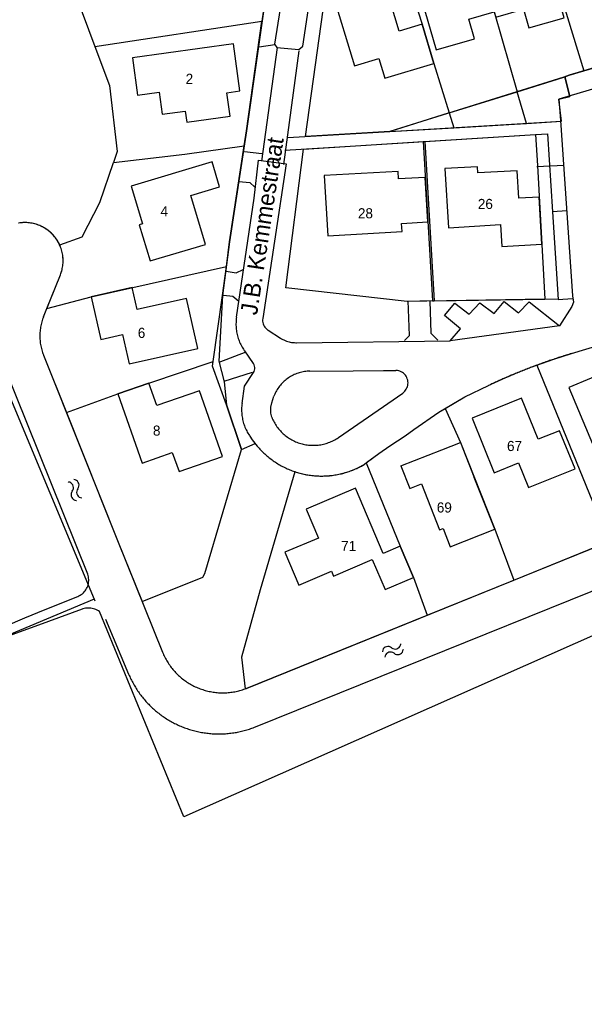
# Model space of a CAD drawing. Extents: x 123992 to 125854, y 449108 to 451911.
# Tile 26 of 175: x 125365 to 125449, y 449674 to 449820. Entities that reach past the tile are written whole.
import ezdxf
from ezdxf.enums import TextEntityAlignment as Align

# ---------------------------------------------------------------- set-up
doc = ezdxf.new("R2010")
doc.units = 0
for name, color, linetype in [('DEFAULT_113', 2, 'CONTINUOUS'), ('DEFAULT_117', 3, 'CONTINUOUS'), ('DEFAULT_21', 8, 'CONTINUOUS'), ('DEFAULT_22', 8, 'CONTINUOUS'), ('DEFAULT_4', 1, 'CONTINUOUS'), ('DEFAULT_48', 141, 'CONTINUOUS'), ('DEFAULT_6', 1, 'CONTINUOUS'), ('DEFAULT_99', 9, 'CONTINUOUS'), ('S05_WATER', 141, 'CONTINUOUS')]:
    doc.layers.add(name, color=color, linetype=linetype)

msp = doc.modelspace()

# ---------------------------------------------------------------- linework, layer by layer
at = {"layer": 'DEFAULT_21'}
for points in [[(125387.965, 449844.248), (125402.386, 449827.489), (125401.335, 449820.076)], [(125441.572, 449837.142), (125449.034, 449812.709)], [(125432.253, 449834.406), (125433.612, 449829.765), (125435.76, 449821.486), (125439.168, 449809.616)], [(125370.977, 449831.312), (125371.063, 449831.113), (125376.58, 449816.32)], [(125420.298, 449803.737), (125407.794, 449802.981), (125411.307, 449828.212), (125418.707, 449830.313), (125421.384, 449831.132)], [(125421.384, 449831.132), (125425.072, 449819.647), (125426.831, 449813.822), (125429.097, 449806.479)], [(125376.58, 449816.32), (125401.335, 449820.076)], [(125398.695, 449801.611), (125399.03, 449803.818), (125401.335, 449820.076)], [(125376.58, 449816.32), (125378.739, 449810.531), (125379.899, 449800.757), (125379.333, 449799.099)], [(125449.034, 449812.709), (125461.753, 449816.489)], [(125446.229, 449811.826), (125446.875, 449812.068), (125449.034, 449812.709)], [(125439.168, 449809.616), (125446.074, 449811.768)], [(125440.523, 449804.896), (125445.715, 449805.275), (125445.335, 449808.532), (125446.955, 449808.932), (125446.234, 449811.808), (125446.229, 449811.826)], [(125446.074, 449811.768), (125446.229, 449811.826)], [(125429.097, 449806.479), (125439.168, 449809.616)], [(125440.523, 449804.896), (125439.168, 449809.616)], [(125429.097, 449806.479), (125421.106, 449803.989)], [(125429.097, 449806.479), (125429.775, 449804.28)], [(125420.298, 449803.737), (125429.775, 449804.28)], [(125421.106, 449803.989), (125420.298, 449803.737)], [(125429.775, 449804.28), (125438.773, 449804.795)], [(125438.773, 449804.795), (125440.523, 449804.896)], [(125425.468, 449802.249), (125441.896, 449803.276)], [(125441.896, 449803.276), (125443.673, 449803.387), (125444.398, 449791.792), (125445.241, 449778.809), (125443.281, 449778.868)], [(125441.896, 449803.276), (125442.177, 449798.682), (125443.281, 449778.868)], [(125379.333, 449799.099), (125389.9, 449800.36), (125398.695, 449801.611)], [(125396.057, 449783.7), (125396.534, 449787.358), (125398.695, 449801.611)], [(125426.587, 449778.583), (125422.859, 449778.519), (125404.896, 449780.529), (125407.513, 449801.121), (125425.219, 449802.233)], [(125425.219, 449802.233), (125425.468, 449802.249)], [(125425.219, 449802.233), (125426.587, 449778.583)], [(125425.468, 449802.249), (125426.837, 449778.587)], [(125371.363, 449786.889), (125374.681, 449788.089), (125377.316, 449793.202), (125379.333, 449799.099)], [(125371.363, 449786.889), (125371.277, 449787.07), (125371.185, 449787.247), (125371.087, 449787.421), (125370.982, 449787.592), (125370.872, 449787.759), (125370.756, 449787.921), (125370.634, 449788.08), (125370.507, 449788.234), (125370.374, 449788.384), (125370.236, 449788.528), (125370.093, 449788.668), (125369.945, 449788.803), (125369.792, 449788.932), (125369.635, 449789.056), (125369.474, 449789.174), (125369.309, 449789.287), (125369.139, 449789.393), (125368.966, 449789.494), (125368.79, 449789.588), (125368.61, 449789.676), (125368.428, 449789.757), (125368.242, 449789.833), (125368.055, 449789.901), (125367.864, 449789.963), (125367.672, 449790.018), (125367.478, 449790.066), (125367.282, 449790.107), (125367.085, 449790.142), (125366.887, 449790.169), (125366.688, 449790.189), (125366.489, 449790.202), (125366.289, 449790.209), (125366.089, 449790.208), (125365.889, 449790.2), (125365.689, 449790.185), (125365.491, 449790.163), (125365.293, 449790.134)], [(125371.458, 449782.447), (125371.529, 449782.634), (125371.594, 449782.823), (125371.652, 449783.015), (125371.703, 449783.208), (125371.747, 449783.403), (125371.785, 449783.599), (125371.815, 449783.797), (125371.838, 449783.996), (125371.855, 449784.195), (125371.864, 449784.395), (125371.866, 449784.595), (125371.861, 449784.795), (125371.849, 449784.994), (125371.83, 449785.193), (125371.804, 449785.392), (125371.771, 449785.589), (125371.731, 449785.785), (125371.684, 449785.979), (125371.631, 449786.172), (125371.57, 449786.363), (125371.503, 449786.551), (125371.429, 449786.737), (125371.363, 449786.889)], [(125369.46, 449777.475), (125376.03, 449779.192), (125396.057, 449783.7)], [(125394.102, 449769.618), (125395.496, 449779.406), (125396.057, 449783.7)], [(125369.46, 449777.475), (125371.458, 449782.447)], [(125426.587, 449778.583), (125426.837, 449778.587)], [(125426.837, 449778.587), (125443.281, 449778.868)], [(125368.966, 449776.245), (125368.894, 449776.058), (125368.827, 449775.87), (125368.764, 449775.68), (125368.707, 449775.489), (125368.655, 449775.295), (125368.607, 449775.101), (125368.565, 449774.906), (125368.528, 449774.709), (125368.496, 449774.512), (125368.47, 449774.313), (125368.448, 449774.115), (125368.432, 449773.915), (125368.421, 449773.716), (125368.415, 449773.516), (125368.414, 449773.316), (125368.419, 449773.116), (125368.429, 449772.916), (125368.444, 449772.717), (125368.464, 449772.518), (125368.49, 449772.319), (125368.52, 449772.122), (125368.556, 449771.925), (125368.597, 449771.729), (125368.643, 449771.535), (125368.694, 449771.341), (125368.751, 449771.149), (125368.812, 449770.959), (125368.878, 449770.77), (125368.949, 449770.583), (125368.959, 449770.558)], [(125368.966, 449776.245), (125369.46, 449777.475)], [(125442.054, 449769.045), (125444.614, 449769.951), (125447.201, 449770.777), (125457.324, 449773.84), (125458.87, 449774.322)], [(125368.959, 449770.558), (125372.35, 449762.064)], [(125372.35, 449762.064), (125379.971, 449764.797), (125384.59, 449766.415), (125394.102, 449769.618)], [(125372.35, 449762.064), (125379.942, 449743.045), (125383.591, 449733.98), (125392.564, 449737.623), (125392.863, 449738.158), (125398.301, 449756.556), (125396.059, 449763.167), (125394.005, 449768.935), (125394.102, 449769.618)], [(125442.054, 449769.045), (125441.867, 449768.975), (125441.679, 449768.905), (125441.492, 449768.835), (125441.305, 449768.764), (125441.118, 449768.692), (125440.932, 449768.62), (125440.745, 449768.548), (125440.559, 449768.475), (125440.373, 449768.402), (125440.187, 449768.329), (125440.001, 449768.255), (125439.815, 449768.18), (125439.63, 449768.106), (125439.444, 449768.03), (125439.259, 449767.955), (125439.074, 449767.879), (125438.89, 449767.802), (125438.705, 449767.725), (125438.52, 449767.648), (125438.336, 449767.57), (125438.152, 449767.492), (125437.968, 449767.413), (125437.784, 449767.334), (125437.601, 449767.255), (125437.418, 449767.175), (125437.234, 449767.095), (125437.051, 449767.014), (125436.868, 449766.933), (125436.686, 449766.852), (125436.503, 449766.77), (125436.321, 449766.687), (125436.139, 449766.605), (125435.957, 449766.521), (125435.775, 449766.438), (125435.594, 449766.354), (125435.413, 449766.269), (125435.232, 449766.185), (125435.051, 449766.099), (125434.921, 449766.038)], [(125442.054, 449769.045), (125452.726, 449742.891)], [(125428.464, 449762.642), (125431.423, 449764.381), (125434.921, 449766.038)], [(125416.792, 449754.581), (125418.647, 449755.955), (125420.308, 449757.112), (125422.548, 449758.568), (125423.843, 449759.503), (125427.543, 449762.101), (125428.464, 449762.642)], [(125428.464, 449762.642), (125430.742, 449757.612), (125435.829, 449744.717), (125438.648, 449737.184)], [(125406.218, 449753.262), (125406.408, 449753.2), (125406.599, 449753.141), (125406.791, 449753.085), (125406.984, 449753.033), (125407.178, 449752.983), (125407.372, 449752.936), (125407.568, 449752.893), (125407.764, 449752.853), (125407.96, 449752.816), (125408.157, 449752.782), (125408.355, 449752.751), (125408.553, 449752.723), (125408.751, 449752.699), (125408.95, 449752.677), (125409.149, 449752.659), (125409.349, 449752.644), (125409.549, 449752.633), (125409.748, 449752.624), (125409.948, 449752.619), (125410.148, 449752.617), (125410.348, 449752.618), (125410.548, 449752.622), (125410.748, 449752.63), (125410.948, 449752.64), (125411.147, 449752.654), (125411.347, 449752.671), (125411.546, 449752.692), (125411.744, 449752.715), (125411.942, 449752.742), (125412.14, 449752.772), (125412.337, 449752.805), (125412.534, 449752.841), (125412.73, 449752.88), (125412.926, 449752.922), (125413.12, 449752.968), (125413.314, 449753.017), (125413.508, 449753.069), (125413.7, 449753.123), (125413.891, 449753.181), (125414.082, 449753.242), (125414.271, 449753.306), (125414.46, 449753.373), (125414.647, 449753.444), (125414.833, 449753.517), (125415.018, 449753.593), (125415.202, 449753.672), (125415.384, 449753.754), (125415.565, 449753.838), (125415.745, 449753.926), (125415.923, 449754.017), (125416.1, 449754.11), (125416.276, 449754.207), (125416.342, 449754.244)], [(125416.342, 449754.244), (125416.792, 449754.581)], [(125416.792, 449754.581), (125421.804, 449742.192), (125423.77, 449737.57), (125425.822, 449731.985)], [(125406.218, 449753.262), (125401.071, 449735.742), (125398.302, 449725.746), (125398.839, 449721.052), (125425.822, 449731.985)], [(125438.648, 449737.184), (125452.726, 449742.891)], [(125425.822, 449731.985), (125438.648, 449737.184)], [(125376.482, 449734.371), (125350.281, 449723.382), (125335.602, 449716.338), (125325.013, 449711.265), (125323.857, 449710.473), (125320.816, 449708.42), (125339.489, 449664.586), (125362.46, 449610.341), (125378.532, 449573.105), (125379.098, 449571.875), (125383.484, 449563.289), (125384.151, 449562.234), (125390.637, 449550.23), (125393.352, 449545.633), (125395.454, 449542.466)]]:
    msp.add_lwpolyline(points, dxfattribs=at)
at = {"layer": 'DEFAULT_22'}
for points in [[(125195.166, 449724.624), (125299.002, 449757.875), (125356.951, 449781.088), (125376.482, 449734.371)], [(125376.482, 449734.371), (125376.586, 449734.118)]]:
    msp.add_lwpolyline(points, dxfattribs=at)
at = {"layer": 'DEFAULT_4'}
for points in [[(125446.112, 449820.59), (125444.434, 449826.417), (125441.412, 449825.547), (125439.694, 449831.516), (125433.612, 449829.765), (125433.401, 449830.498), (125427.201, 449828.713), (125428.949, 449822.638), (125425.472, 449821.636), (125427.142, 449815.834), (125432.856, 449817.479), (125432.012, 449820.407), (125435.76, 449821.486), (125435.991, 449820.686), (125440.092, 449821.867), (125440.893, 449819.087), (125446.112, 449820.59)], [(125426.831, 449813.822), (125425.072, 449819.647), (125421.658, 449818.616), (125419.228, 449826.664), (125411.757, 449824.408), (125415.067, 449813.443), (125418.663, 449814.528), (125419.54, 449811.621), (125426.831, 449813.822)], [(125398.075, 449809.756), (125397.095, 449816.746), (125382.133, 449814.648), (125382.91, 449809.105), (125386.079, 449809.55), (125386.54, 449806.269), (125389.959, 449806.749), (125390.189, 449805.106), (125396.612, 449806.007), (125396.124, 449809.482), (125398.075, 449809.756)], [(125395.057, 449795.52), (125393.954, 449799.216), (125381.951, 449795.63), (125383.63, 449790.011), (125383.149, 449789.868), (125384.746, 449784.523), (125392.968, 449786.979), (125390.796, 449794.247), (125395.057, 449795.52)], [(125442.813, 449787), (125442.41, 449793.988), (125439.408, 449793.815), (125439.171, 449797.908), (125433.322, 449797.571), (125433.269, 449798.489), (125428.461, 449798.212), (125428.968, 449789.457), (125436.705, 449789.903), (125436.892, 449786.659), (125442.813, 449787)], [(125425.908, 449790.319), (125425.526, 449796.922), (125421.582, 449796.694), (125421.518, 449797.811), (125410.578, 449797.18), (125411.093, 449788.241), (125422.094, 449788.876), (125422.024, 449790.094), (125425.908, 449790.319)], [(125391.843, 449771.558), (125390.176, 449778.949), (125382.846, 449777.296), (125382.109, 449780.563), (125376.03, 449779.192), (125377.452, 449772.888), (125380.666, 449773.613), (125381.648, 449769.259), (125391.843, 449771.558)], [(125465.419, 449759.385), (125462.609, 449766.159), (125459.303, 449764.787), (125456.915, 449770.545), (125453.232, 449769.017), (125453.444, 449768.505), (125446.829, 449765.761), (125450.307, 449757.377), (125457.262, 449760.261), (125457.028, 449760.825), (125460.288, 449762.177), (125462.03, 449757.979), (125465.419, 449759.385)], [(125395.473, 449755.519), (125392.059, 449765.264), (125385.765, 449763.059), (125384.59, 449766.415), (125379.971, 449764.797), (125383.562, 449754.547), (125388.046, 449756.119), (125389.045, 449753.267), (125395.473, 449755.519)], [(125447.734, 449753.702), (125445.442, 449759.343), (125442.292, 449758.063), (125439.809, 449764.177), (125432.464, 449761.194), (125435.754, 449753.095), (125439.337, 449754.55), (125440.822, 449750.894), (125447.734, 449753.702)], [(125427.979, 449756.522), (125430.742, 449757.612), (125432.804, 449752.385)], [(125421.905, 449754.125), (125427.979, 449756.522)], [(125421.905, 449754.125), (125423.23, 449750.767), (125424.969, 449751.453), (125427.667, 449744.614)], [(125427.667, 449744.614), (125428.183, 449744.818), (125429.247, 449742.12), (125435.829, 449744.717), (125432.804, 449752.385)], [(125423.77, 449737.57), (125421.804, 449742.192), (125419.302, 449741.128), (125415.178, 449750.823), (125407.876, 449747.717), (125409.703, 449743.421), (125404.747, 449741.312), (125406.818, 449736.443), (125411.642, 449738.495), (125411.95, 449737.77), (125417.692, 449740.213), (125419.575, 449735.786), (125423.77, 449737.57)]]:
    msp.add_lwpolyline(points, dxfattribs=at)
at = {"layer": 'DEFAULT_48'}
for points in [[(125371.459, 449782.449), (125371.53, 449782.636), (125371.595, 449782.825), (125371.653, 449783.017), (125371.704, 449783.21), (125371.748, 449783.405), (125371.785, 449783.601), (125371.816, 449783.799), (125371.839, 449783.998), (125371.855, 449784.197), (125371.865, 449784.397), (125371.867, 449784.597), (125371.862, 449784.797), (125371.85, 449784.996), (125371.831, 449785.195), (125371.805, 449785.394), (125371.771, 449785.591), (125371.731, 449785.787), (125371.684, 449785.981), (125371.631, 449786.174), (125371.57, 449786.364), (125371.503, 449786.553), (125371.429, 449786.739), (125371.348, 449786.922), (125371.261, 449787.102), (125371.168, 449787.279), (125371.069, 449787.452), (125370.963, 449787.622), (125370.852, 449787.788), (125370.735, 449787.95), (125370.612, 449788.108), (125370.484, 449788.262), (125370.35, 449788.41), (125370.211, 449788.554), (125370.067, 449788.693), (125369.918, 449788.827), (125369.765, 449788.955), (125369.607, 449789.078), (125369.445, 449789.195), (125369.279, 449789.306), (125369.109, 449789.412), (125368.935, 449789.511), (125368.758, 449789.604), (125368.578, 449789.691), (125368.395, 449789.772), (125368.209, 449789.846), (125368.021, 449789.913), (125367.83, 449789.973), (125367.638, 449790.027), (125367.443, 449790.074), (125367.247, 449790.114), (125367.05, 449790.147), (125366.852, 449790.173), (125366.653, 449790.192), (125366.453, 449790.204), (125366.253, 449790.209), (125366.053, 449790.207), (125365.854, 449790.198), (125365.654, 449790.181), (125365.456, 449790.158), (125365.258, 449790.128)], [(125368.968, 449776.251), (125371.459, 449782.449)], [(125399.128, 449721.164), (125539.909, 449778.232)], [(125368.968, 449776.251), (125368.896, 449776.064), (125368.829, 449775.876), (125368.766, 449775.686), (125368.709, 449775.495), (125368.656, 449775.302), (125368.609, 449775.107), (125368.567, 449774.912), (125368.53, 449774.715), (125368.498, 449774.518), (125368.471, 449774.32), (125368.45, 449774.121), (125368.433, 449773.921), (125368.422, 449773.722), (125368.416, 449773.522), (125368.415, 449773.322), (125368.42, 449773.122), (125368.429, 449772.922), (125368.444, 449772.723), (125368.465, 449772.524), (125368.49, 449772.325), (125368.52, 449772.128), (125368.556, 449771.931), (125368.597, 449771.735), (125368.642, 449771.54), (125368.693, 449771.347), (125368.749, 449771.155), (125368.81, 449770.964), (125368.876, 449770.776), (125368.947, 449770.589), (125368.961, 449770.553)], [(125361.107, 449773.744), (125375.479, 449738.115)], [(125368.961, 449770.553), (125379.942, 449743.045), (125386.61, 449726.479)], [(125400.377, 449715.415), (125475.128, 449745.563)], [(125374.036, 449734.746), (125374.219, 449734.827), (125374.395, 449734.922), (125374.563, 449735.03), (125374.722, 449735.151), (125374.872, 449735.283), (125375.011, 449735.427), (125375.138, 449735.581), (125375.253, 449735.745), (125375.355, 449735.917), (125375.443, 449736.096), (125375.518, 449736.282), (125375.577, 449736.473), (125375.622, 449736.668), (125375.651, 449736.866), (125375.666, 449737.065), (125375.664, 449737.265), (125375.647, 449737.464), (125375.615, 449737.662), (125375.568, 449737.856), (125375.506, 449738.046), (125375.479, 449738.115)], [(125323.528, 449711.244), (125330.286, 449714.219), (125334.518, 449716.271), (125338.411, 449718.344), (125343.206, 449720.91), (125348.262, 449723.457), (125354.579, 449726.473), (125360.073, 449728.957), (125366.169, 449731.595), (125369.222, 449732.833), (125374.036, 449734.746)], [(125378.141, 449731.364), (125381.578, 449723.227)], [(125386.61, 449726.479), (125386.687, 449726.294), (125386.767, 449726.111), (125386.851, 449725.93), (125386.94, 449725.75), (125387.031, 449725.573), (125387.127, 449725.397), (125387.226, 449725.223), (125387.329, 449725.051), (125387.435, 449724.882), (125387.545, 449724.715), (125387.658, 449724.55), (125387.774, 449724.387), (125387.894, 449724.227), (125388.018, 449724.07), (125388.144, 449723.915), (125388.274, 449723.763), (125388.407, 449723.613), (125388.543, 449723.467), (125388.682, 449723.323), (125388.823, 449723.182), (125388.968, 449723.044), (125389.116, 449722.909), (125389.266, 449722.777), (125389.42, 449722.649), (125389.575, 449722.523), (125389.734, 449722.401), (125389.895, 449722.282), (125390.058, 449722.167), (125390.224, 449722.055), (125390.392, 449721.946), (125390.562, 449721.841), (125390.734, 449721.74), (125390.908, 449721.642), (125391.085, 449721.548), (125391.263, 449721.457), (125391.443, 449721.37), (125391.625, 449721.287), (125391.809, 449721.208), (125391.994, 449721.133), (125392.181, 449721.061), (125392.369, 449720.994), (125392.559, 449720.93), (125392.75, 449720.87), (125392.942, 449720.815), (125393.135, 449720.763), (125393.329, 449720.715), (125393.524, 449720.672), (125393.721, 449720.632), (125393.917, 449720.597), (125394.115, 449720.565), (125394.313, 449720.538), (125394.512, 449720.515), (125394.711, 449720.496), (125394.91, 449720.481), (125395.11, 449720.471), (125395.31, 449720.464), (125395.51, 449720.462), (125395.71, 449720.464), (125395.91, 449720.47), (125396.109, 449720.48), (125396.309, 449720.494), (125396.508, 449720.513), (125396.707, 449720.535), (125396.905, 449720.562), (125397.103, 449720.593), (125397.3, 449720.628), (125397.496, 449720.667), (125397.691, 449720.71), (125397.885, 449720.757), (125398.079, 449720.808), (125398.271, 449720.863), (125398.462, 449720.923), (125398.652, 449720.986), (125398.84, 449721.053), (125399.027, 449721.124), (125399.128, 449721.164)], [(125381.578, 449723.227), (125381.657, 449723.043), (125381.739, 449722.861), (125381.823, 449722.679), (125381.91, 449722.499), (125381.999, 449722.32), (125382.09, 449722.142), (125382.184, 449721.966), (125382.281, 449721.79), (125382.38, 449721.617), (125382.481, 449721.444), (125382.584, 449721.273), (125382.69, 449721.103), (125382.799, 449720.935), (125382.909, 449720.769), (125383.022, 449720.604), (125383.137, 449720.44), (125383.255, 449720.278), (125383.374, 449720.118), (125383.496, 449719.959), (125383.62, 449719.802), (125383.746, 449719.647), (125383.874, 449719.493), (125384.005, 449719.342), (125384.137, 449719.192), (125384.272, 449719.044), (125384.408, 449718.898), (125384.547, 449718.753), (125384.687, 449718.611), (125384.829, 449718.471), (125384.974, 449718.332), (125385.12, 449718.196), (125385.268, 449718.061), (125385.418, 449717.929), (125385.57, 449717.799), (125385.723, 449717.671), (125385.879, 449717.545), (125386.036, 449717.421), (125386.194, 449717.299), (125386.355, 449717.179), (125386.517, 449717.062), (125386.68, 449716.947), (125386.845, 449716.834), (125387.012, 449716.724), (125387.18, 449716.616), (125387.35, 449716.51), (125387.521, 449716.406), (125387.694, 449716.305), (125387.868, 449716.206), (125388.043, 449716.11), (125388.219, 449716.016), (125388.397, 449715.924), (125388.576, 449715.835), (125388.757, 449715.749), (125388.938, 449715.665), (125389.121, 449715.583), (125389.304, 449715.504), (125389.489, 449715.428), (125389.675, 449715.354), (125389.862, 449715.282), (125390.05, 449715.214), (125390.238, 449715.147), (125390.428, 449715.084), (125390.618, 449715.023), (125390.81, 449714.964), (125391.002, 449714.909), (125391.195, 449714.856), (125391.388, 449714.805), (125391.582, 449714.758), (125391.777, 449714.713), (125391.973, 449714.67), (125392.169, 449714.631), (125392.365, 449714.594), (125392.562, 449714.559), (125392.76, 449714.528), (125392.958, 449714.499), (125393.156, 449714.473), (125393.355, 449714.45), (125393.554, 449714.429), (125393.753, 449714.411), (125393.952, 449714.396), (125394.152, 449714.384), (125394.352, 449714.374), (125394.552, 449714.367), (125394.752, 449714.363), (125394.952, 449714.362), (125395.152, 449714.363), (125395.351, 449714.367), (125395.551, 449714.374), (125395.751, 449714.384), (125395.951, 449714.396), (125396.15, 449714.412), (125396.349, 449714.43), (125396.548, 449714.45), (125396.747, 449714.474), (125396.945, 449714.5), (125397.143, 449714.529), (125397.341, 449714.56), (125397.538, 449714.595), (125397.734, 449714.632), (125397.93, 449714.671), (125398.126, 449714.714), (125398.32, 449714.759), (125398.515, 449714.807), (125398.708, 449714.857), (125398.901, 449714.91), (125399.093, 449714.966), (125399.284, 449715.024), (125399.475, 449715.086), (125399.664, 449715.149), (125399.853, 449715.215), (125400.041, 449715.284), (125400.228, 449715.356), (125400.377, 449715.415)]]:
    msp.add_lwpolyline(points, dxfattribs=at)
at = {"layer": 'DEFAULT_6'}
for points in [[(125499.415, 449691.148), (125496.851, 449697.517), (125495.101, 449701.864), (125493.47, 449706.069), (125492.311, 449709.055), (125490.74, 449713.34), (125488.172, 449720.849), (125485.499, 449727.679), (125484.204, 449731.304), (125483.262, 449733.868), (125482.26, 449736.411), (125482.089, 449737.891), (125480.773, 449741.131), (125480.22, 449742.178), (125389.771, 449702.049), (125377.253, 449732.497)], [(125374.671, 449732.871), (125369.723, 449731.055), (125363.331, 449728.696), (125357.176, 449726.057), (125354.232, 449724.812), (125351.685, 449723.772), (125349.257, 449722.691), (125347.972, 449721.982), (125345.965, 449721.058), (125343.595, 449719.677), (125340.483, 449718.062), (125337.512, 449716.545), (125336.046, 449715.737), (125334.3, 449714.851), (125332.936, 449714.262), (125324.774, 449710.542)], [(125377.253, 449732.497), (125377.088, 449732.61), (125376.916, 449732.711), (125376.736, 449732.8), (125376.551, 449732.875), (125376.36, 449732.936), (125376.166, 449732.983), (125375.969, 449733.016), (125375.77, 449733.035), (125375.57, 449733.039), (125375.37, 449733.028), (125375.172, 449733.003), (125374.976, 449732.963), (125374.783, 449732.909), (125374.671, 449732.871)]]:
    msp.add_lwpolyline(points, dxfattribs=at)
at = {"layer": 'DEFAULT_99'}
for points in [[(125309.656, 449832.431), (125325.525, 449838.621), (125342.616, 449845.262), (125361.095, 449852.841), (125376.796, 449859.119), (125379.576, 449858.721), (125405.065, 449828.549), (125403.188, 449816.684), (125403.528, 449816.205), (125406.789, 449815.867), (125407.409, 449816.366), (125409.406, 449829.91), (125422.827, 449833.851), (125437.408, 449838.171), (125465.189, 449846.453), (125470.337, 449838.256)], [(125375.616, 449858.6), (125402.386, 449827.489), (125399.03, 449803.818), (125396.534, 449787.358), (125395.496, 449779.406), (125394.937, 449769.678), (125395.758, 449766.582), (125396.059, 449763.167), (125398.301, 449756.556), (125400.334, 449757.447)], [(125407.792, 449802.963), (125411.307, 449828.212), (125418.707, 449830.313), (125428.127, 449833.194), (125445.289, 449838.234), (125463.789, 449843.776), (125466.53, 449840.86), (125468.451, 449838.784), (125469.431, 449837.506), (125470.371, 449838.285), (125472.132, 449839.125), (125479.755, 449826.923), (125477.755, 449825.504), (125478.935, 449821.669), (125469.695, 449818.849), (125446.875, 449812.068), (125446.074, 449811.768), (125420.298, 449803.737)], [(125481.156, 449821.271), (125481.817, 449819.354), (125445.335, 449808.532), (125445.595, 449805.335), (125447.361, 449779.369), (125447.501, 449778.389), (125447.261, 449777.75), (125445.442, 449774.913)], [(125400.908, 449816.303), (125403.228, 449816.624)], [(125401.312, 449799.344), (125403.648, 449816.205)], [(125404.572, 449798.846), (125406.849, 449815.686)], [(125446.234, 449811.808), (125446.955, 449808.932)], [(125420.298, 449803.737), (125445.715, 449805.275)], [(125404.712, 449800.943), (125413.593, 449801.506), (125441.896, 449803.276), (125442.177, 449798.682), (125443.281, 449778.868), (125422.859, 449778.519), (125404.896, 449780.529), (125407.513, 449801.124)], [(125405.171, 449802.822), (125420.298, 449803.737)], [(125397.562, 449776.194), (125400.192, 449793.83), (125400.812, 449799.464), (125404.932, 449798.946), (125401.449, 449776.007)], [(125398.731, 449800.761), (125401.312, 449800.462)], [(125442.056, 449798.522), (125446.097, 449798.724)], [(125397.892, 449796.327), (125399.552, 449796.148), (125400.293, 449795.449)], [(125446.498, 449791.952), (125444.398, 449791.792), (125445.241, 449778.809), (125447.381, 449778.95)], [(125396.014, 449783.021), (125397.515, 449782.763), (125398.535, 449783.263)], [(125395.616, 449779.426), (125397.035, 449779.307), (125397.916, 449778.548)], [(125422.48, 449772.706), (125423.22, 449773.486), (125422.999, 449778.619)], [(125426.219, 449778.601), (125426.34, 449773.806), (125427.4, 449772.768)], [(125429.22, 449772.689), (125430.741, 449774.468), (125428.399, 449776.424), (125429.94, 449778.263), (125432.059, 449776.645), (125433.6, 449778.304), (125435.74, 449776.707), (125437.221, 449778.486), (125439.361, 449776.848), (125440.941, 449778.467), (125445.442, 449774.913), (125429.22, 449772.689)], [(125397.562, 449776.194), (125397.535, 449775.996), (125397.514, 449775.797), (125397.499, 449775.597), (125397.49, 449775.398), (125397.486, 449775.198), (125397.488, 449774.998), (125397.496, 449774.798), (125397.509, 449774.598), (125397.529, 449774.399), (125397.553, 449774.201), (125397.584, 449774.003), (125397.62, 449773.807), (125397.662, 449773.611), (125397.71, 449773.417), (125397.763, 449773.224), (125397.822, 449773.033), (125397.886, 449772.843), (125397.955, 449772.656), (125398.03, 449772.47), (125398.11, 449772.287), (125398.196, 449772.106), (125398.286, 449771.928), (125398.382, 449771.752), (125398.482, 449771.579), (125398.588, 449771.41), (125398.698, 449771.243), (125398.737, 449771.187)], [(125401.449, 449776.007), (125401.43, 449775.808), (125401.434, 449775.608), (125401.461, 449775.41), (125401.51, 449775.216), (125401.581, 449775.029), (125401.672, 449774.852), (125401.783, 449774.685), (125401.913, 449774.533), (125402.058, 449774.396), (125402.219, 449774.277), (125402.235, 449774.266)], [(125447.208, 449770.779), (125457.324, 449773.84), (125464.224, 449775.989)], [(125402.235, 449774.266), (125404.067, 449773.084)], [(125404.067, 449773.084), (125404.238, 449772.98), (125404.413, 449772.883), (125404.592, 449772.795), (125404.775, 449772.715), (125404.962, 449772.643), (125405.152, 449772.581), (125405.345, 449772.527), (125405.54, 449772.482), (125405.736, 449772.447), (125405.935, 449772.42), (125406.134, 449772.403), (125406.334, 449772.394), (125406.467, 449772.394)], [(125406.467, 449772.394), (125429.22, 449772.689)], [(125394.977, 449769.519), (125398.998, 449771.038)], [(125398.737, 449771.187), (125400.04, 449769.32)], [(125447.208, 449770.779), (125447.017, 449770.721), (125446.825, 449770.662), (125446.634, 449770.603), (125446.443, 449770.544), (125446.252, 449770.484), (125446.062, 449770.424), (125445.871, 449770.363), (125445.681, 449770.302), (125445.49, 449770.241), (125445.3, 449770.179), (125445.11, 449770.116), (125444.92, 449770.053), (125444.731, 449769.99), (125444.541, 449769.926), (125444.352, 449769.862), (125444.162, 449769.798), (125443.973, 449769.733), (125443.784, 449769.667), (125443.595, 449769.601), (125443.407, 449769.535), (125443.218, 449769.468), (125443.03, 449769.401), (125442.841, 449769.334), (125442.653, 449769.266), (125442.465, 449769.197), (125442.278, 449769.129), (125442.09, 449769.059), (125441.903, 449768.99), (125441.715, 449768.919), (125441.528, 449768.849), (125441.341, 449768.778), (125441.154, 449768.707), (125440.968, 449768.635), (125440.781, 449768.563), (125440.595, 449768.49), (125440.409, 449768.417), (125440.223, 449768.343), (125440.037, 449768.269), (125439.851, 449768.195), (125439.666, 449768.12), (125439.48, 449768.045), (125439.295, 449767.97), (125439.11, 449767.894), (125438.925, 449767.817), (125438.741, 449767.74), (125438.556, 449767.663), (125438.372, 449767.585), (125438.188, 449767.507), (125438.004, 449767.429), (125437.82, 449767.35), (125437.636, 449767.27), (125437.453, 449767.191), (125437.27, 449767.11), (125437.087, 449767.03), (125436.904, 449766.949), (125436.721, 449766.867), (125436.539, 449766.786), (125436.357, 449766.703), (125436.174, 449766.621), (125435.992, 449766.538), (125435.811, 449766.454), (125435.629, 449766.37), (125435.448, 449766.286), (125435.267, 449766.201), (125435.086, 449766.116), (125434.921, 449766.038)], [(125400.06, 449767.963), (125400.156, 449768.138), (125400.221, 449768.327), (125400.255, 449768.524), (125400.255, 449768.724), (125400.223, 449768.921), (125400.158, 449769.11), (125400.063, 449769.286), (125400.04, 449769.32)], [(125395.758, 449766.682), (125399.958, 449768.042)], [(125398.383, 449763.383), (125398.739, 449765.944), (125400.06, 449767.963)], [(125408.45, 449768.17), (125408.25, 449768.165), (125408.05, 449768.153), (125407.851, 449768.133), (125407.653, 449768.107), (125407.456, 449768.075), (125407.26, 449768.035), (125407.065, 449767.988), (125406.872, 449767.935), (125406.682, 449767.875), (125406.493, 449767.809), (125406.307, 449767.736), (125406.123, 449767.657), (125405.942, 449767.571), (125405.765, 449767.479), (125405.59, 449767.381), (125405.42, 449767.278), (125405.252, 449767.168), (125405.089, 449767.052), (125404.93, 449766.931), (125404.775, 449766.805), (125404.625, 449766.673), (125404.479, 449766.536), (125404.338, 449766.394), (125404.202, 449766.247), (125404.071, 449766.096), (125403.946, 449765.94), (125403.826, 449765.78), (125403.712, 449765.616), (125403.603, 449765.448), (125403.501, 449765.276), (125403.404, 449765.101), (125403.313, 449764.923), (125403.229, 449764.741), (125403.151, 449764.557), (125403.107, 449764.444)], [(125408.45, 449768.17), (125414.86, 449768.228), (125419.361, 449768.29), (125421.162, 449768.27)], [(125422.194, 449764.92), (125422.351, 449765.043), (125422.495, 449765.183), (125422.622, 449765.337), (125422.731, 449765.504), (125422.822, 449765.682), (125422.893, 449765.869), (125422.944, 449766.062), (125422.973, 449766.26), (125422.981, 449766.46), (125422.966, 449766.659), (125422.931, 449766.856), (125422.874, 449767.048), (125422.797, 449767.232), (125422.7, 449767.407), (125422.585, 449767.57), (125422.452, 449767.72), (125422.305, 449767.855), (125422.143, 449767.973), (125421.97, 449768.072), (125421.787, 449768.153), (125421.596, 449768.213), (125421.4, 449768.252), (125421.201, 449768.269), (125421.162, 449768.27)], [(125416.342, 449754.244), (125417.026, 449754.757), (125418.647, 449755.955), (125420.308, 449757.112), (125422.548, 449758.568), (125423.843, 449759.503), (125427.543, 449762.101), (125431.423, 449764.381), (125434.921, 449766.038)], [(125402.787, 449761.333), (125402.65, 449761.951), (125402.65, 449762.809), (125402.79, 449763.451), (125403.107, 449764.444)], [(125412.687, 449758.333), (125422.194, 449764.92)], [(125398.383, 449763.383), (125398.358, 449763.185), (125398.339, 449762.985), (125398.326, 449762.786), (125398.319, 449762.586), (125398.317, 449762.386), (125398.321, 449762.186), (125398.332, 449761.986), (125398.348, 449761.787), (125398.369, 449761.588), (125398.397, 449761.39), (125398.43, 449761.193), (125398.469, 449760.997), (125398.514, 449760.802), (125398.565, 449760.608), (125398.621, 449760.416), (125398.683, 449760.226), (125398.75, 449760.038), (125398.822, 449759.852), (125398.901, 449759.667), (125398.984, 449759.486), (125399.073, 449759.306), (125399.167, 449759.13), (125399.266, 449758.956), (125399.37, 449758.785), (125399.479, 449758.618), (125399.547, 449758.518)], [(125402.787, 449761.333), (125402.864, 449761.149), (125402.947, 449760.966), (125403.035, 449760.787), (125403.129, 449760.61), (125403.227, 449760.436), (125403.332, 449760.265), (125403.441, 449760.098), (125403.555, 449759.934), (125403.674, 449759.773), (125403.798, 449759.616), (125403.926, 449759.463), (125404.059, 449759.313), (125404.197, 449759.168), (125404.339, 449759.027), (125404.485, 449758.891), (125404.635, 449758.759), (125404.789, 449758.631), (125404.947, 449758.508), (125405.108, 449758.39), (125405.273, 449758.277), (125405.441, 449758.169), (125405.613, 449758.066), (125405.787, 449757.968), (125405.965, 449757.876), (125406.145, 449757.789), (125406.327, 449757.707), (125406.512, 449757.631), (125406.699, 449757.561), (125406.889, 449757.496), (125407.08, 449757.437), (125407.273, 449757.384), (125407.467, 449757.336), (125407.663, 449757.295), (125407.859, 449757.259), (125408.057, 449757.23), (125408.256, 449757.206), (125408.455, 449757.189), (125408.655, 449757.177), (125408.855, 449757.172), (125409.055, 449757.172), (125409.254, 449757.179), (125409.454, 449757.191), (125409.653, 449757.21), (125409.852, 449757.234), (125410.049, 449757.265), (125410.246, 449757.301), (125410.441, 449757.344), (125410.635, 449757.392), (125410.828, 449757.446), (125411.019, 449757.506), (125411.208, 449757.572), (125411.395, 449757.643), (125411.579, 449757.72), (125411.761, 449757.802), (125411.941, 449757.89), (125412.118, 449757.983), (125412.292, 449758.082), (125412.463, 449758.186), (125412.631, 449758.295), (125412.687, 449758.333)], [(125399.547, 449758.518), (125399.902, 449758.007), (125400.646, 449757.042)], [(125400.646, 449757.042), (125400.776, 449756.89), (125400.909, 449756.741), (125401.044, 449756.593), (125401.182, 449756.448), (125401.321, 449756.305), (125401.463, 449756.164), (125401.608, 449756.025), (125401.754, 449755.889), (125401.903, 449755.755), (125402.053, 449755.624), (125402.206, 449755.495), (125402.361, 449755.369), (125402.518, 449755.244), (125402.677, 449755.123), (125402.838, 449755.004), (125403, 449754.888), (125403.165, 449754.774), (125403.331, 449754.663), (125403.499, 449754.554), (125403.669, 449754.449), (125403.841, 449754.346), (125404.014, 449754.246), (125404.188, 449754.148), (125404.364, 449754.054), (125404.542, 449753.962), (125404.721, 449753.873), (125404.902, 449753.787), (125405.084, 449753.704), (125405.267, 449753.624), (125405.452, 449753.546), (125405.637, 449753.472), (125405.824, 449753.401), (125406.012, 449753.333), (125406.201, 449753.267), (125406.391, 449753.205), (125406.582, 449753.146), (125406.774, 449753.09), (125406.967, 449753.037), (125407.161, 449752.987), (125407.355, 449752.94), (125407.55, 449752.896), (125407.746, 449752.856), (125407.943, 449752.818), (125408.14, 449752.784), (125408.337, 449752.753), (125408.535, 449752.725), (125408.734, 449752.7), (125408.933, 449752.679), (125409.132, 449752.66), (125409.331, 449752.645), (125409.531, 449752.633), (125409.731, 449752.624), (125409.93, 449752.619), (125410.13, 449752.616), (125410.33, 449752.617), (125410.53, 449752.621), (125410.73, 449752.628), (125410.93, 449752.639), (125411.13, 449752.653), (125411.329, 449752.669), (125411.528, 449752.689), (125411.726, 449752.713), (125411.925, 449752.739), (125412.123, 449752.769), (125412.32, 449752.801), (125412.517, 449752.837), (125412.713, 449752.876), (125412.908, 449752.918), (125413.103, 449752.964), (125413.297, 449753.012), (125413.49, 449753.064), (125413.683, 449753.118), (125413.874, 449753.176), (125414.065, 449753.237), (125414.254, 449753.3), (125414.443, 449753.367), (125414.63, 449753.437), (125414.817, 449753.51), (125415.002, 449753.586), (125415.185, 449753.664), (125415.368, 449753.746), (125415.549, 449753.831), (125415.729, 449753.918), (125415.907, 449754.009), (125416.084, 449754.102), (125416.26, 449754.198), (125416.342, 449754.244)]]:
    msp.add_lwpolyline(points, dxfattribs=at)
at = {"layer": 'S05_WATER'}
for points in [[(125373.224, 449750.363), (125373.327, 449750.534), (125373.387, 449750.724), (125373.402, 449750.923), (125373.369, 449751.12), (125373.291, 449751.304), (125373.173, 449751.465), (125373.021, 449751.593), (125372.842, 449751.683), (125372.648, 449751.728), (125372.611, 449751.732)], [(125374.046, 449750.731), (125374.149, 449750.902), (125374.209, 449751.092), (125374.223, 449751.291), (125374.19, 449751.488), (125374.113, 449751.672), (125373.994, 449751.833), (125373.842, 449751.961), (125373.664, 449752.051), (125373.469, 449752.096), (125373.432, 449752.1)], [(125373.224, 449750.363), (125373.121, 449750.192), (125373.061, 449750.002), (125373.047, 449749.803), (125373.08, 449749.606), (125373.157, 449749.422), (125373.276, 449749.261), (125373.428, 449749.133), (125373.606, 449749.043), (125373.801, 449748.998), (125373.838, 449748.994)], [(125374.046, 449750.731), (125373.943, 449750.56), (125373.883, 449750.37), (125373.868, 449750.171), (125373.901, 449749.974), (125373.979, 449749.79), (125374.097, 449749.629), (125374.249, 449749.501), (125374.428, 449749.411), (125374.622, 449749.366), (125374.659, 449749.362)], [(125420.556, 449727.145), (125420.387, 449727.251), (125420.198, 449727.314), (125419.999, 449727.332), (125419.802, 449727.303), (125419.617, 449727.229), (125419.454, 449727.113), (125419.323, 449726.963), (125419.23, 449726.787), (125419.181, 449726.593), (125419.177, 449726.556)], [(125420.91, 449726.317), (125420.741, 449726.423), (125420.551, 449726.487), (125420.353, 449726.504), (125420.155, 449726.475), (125419.97, 449726.401), (125419.807, 449726.286), (125419.676, 449726.136), (125419.583, 449725.959), (125419.534, 449725.765), (125419.53, 449725.728)], [(125420.556, 449727.145), (125420.725, 449727.039), (125420.915, 449726.975), (125421.113, 449726.958), (125421.311, 449726.987), (125421.496, 449727.061), (125421.659, 449727.176), (125421.79, 449727.326), (125421.883, 449727.503), (125421.932, 449727.697), (125421.936, 449727.734)], [(125420.91, 449726.317), (125421.079, 449726.211), (125421.268, 449726.148), (125421.467, 449726.13), (125421.664, 449726.159), (125421.849, 449726.233), (125422.012, 449726.349), (125422.143, 449726.499), (125422.236, 449726.675), (125422.285, 449726.869), (125422.289, 449726.906)]]:
    msp.add_lwpolyline(points, dxfattribs=at)

# ---------------------------------------------------------------- texts
at = {"layer": 'DEFAULT_113'}
for s, p in [('2', (125390.582, 449811.527)), ('26', (125434.444, 449792.973)), ('4', (125386.858, 449791.892)), ('28', (125416.673, 449791.59)), ('6', (125383.492, 449773.855)), ('8', (125385.735, 449759.355)), ('67', (125438.767, 449757.071)), ('69', (125428.364, 449747.954)), ('71', (125414.181, 449742.231))]:
    msp.add_text(s, height=1.5, dxfattribs=at).set_placement(p, align=Align.MIDDLE_CENTER)
at = {"layer": 'DEFAULT_117'}
msp.add_text('J.B. Kemmestraat', height=2.5, rotation=81.37577, dxfattribs=at).set_placement((125401.35, 449789.701), align=Align.MIDDLE_CENTER)

doc.saveas('drawing.dxf')
